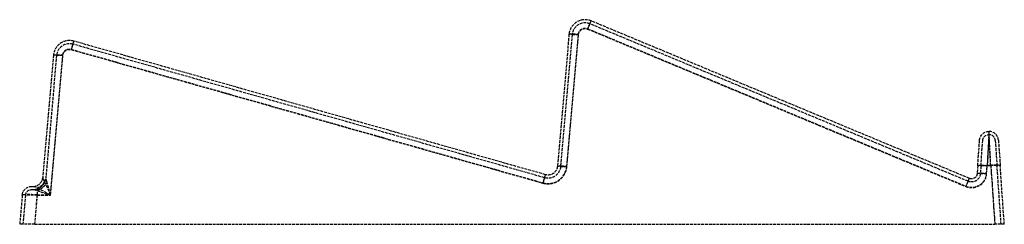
# Model space of a CAD drawing. Header units: millimetres. Extents: x -520 to 0, y 0 to 108.
import ezdxf

# ---------------------------------------------------------------- set-up
doc = ezdxf.new("R2010")
doc.units = ezdxf.units.MM
doc.header["$LTSCALE"] = 10
doc.linetypes.add('ALLCAD_Strich', pattern=[0.2, 0.15, -0.05])
doc.layers.add('BESCH_KONT_sich_schn_seit_2d', color=160, linetype='Continuous')

msp = doc.modelspace()

# ---------------------------------------------------------------- linework, layer by layer
at = {"layer": 'BESCH_KONT_sich_schn_seit_2d', "linetype": 'ALLCAD_Strich', "extrusion": (-1.09476e-47, 1, -2.22045e-16)}
for p, q in [((-19.09, 22.69), (-218.81, 105.81)), ((-18.45, 24.23), (-218.17, 107.35)), ((-229.9, 100.24), (-236, 30.56)), ((-228.24, 100.1), (-234.34, 30.42)), ((-231.02, 30.65), (-224.92, 100.33)), ((-231.02, 30.48), (-224.92, 100.15)), ((-220.09, 103.25), (-20.37, 20.14)), ((-220.09, 103.08), (-20.37, 19.96)), ((-242.8, 24.58), (-491.86, 95.07)), ((-242.34, 26.19), (-491.41, 96.68)), ((-502.19, 89.24), (-507.85, 24.56)), ((-500.53, 89.1), (-506.19, 24.42)), ((-503.67, 15.52), (-497.21, 89.33)), ((-503.67, 15.35), (-497.21, 89.15)), ((-492.77, 92.39), (-243.7, 21.9)), ((-492.77, 92.22), (-243.7, 21.73)), ((-8.09, 49), (-9.03, 31.09)), ((-8.09, 47.33), (-9.03, 30.92)), ((-7.15, 31.09), (-8.09, 49)), ((-7.15, 30.92), (-8.09, 47.33)), ((-14.02, 30.92), (-13.08, 44.35)), ((-12.35, 30.8), (-11.41, 44.23)), ((-4.77, 44.23), (-3.83, 30.8)), ((-3.1, 44.35), (-2.16, 30.92)), ((-14.02, 30.92), (-14.3, 26.79)), ((-12.35, 30.8), (-12.64, 26.67)), ((-9.32, 26.96), (-9.03, 31.09)), ((-9.32, 26.79), (-9.03, 30.92)), ((-7.15, 31.09), (-9.03, 31.09)), ((-7.15, 30.92), (-9.03, 30.92)), ((-7.15, 31.09), (-4.98, 0)), ((-7.15, 30.92), (-4.99, 0)), ((-1.67, 0), (-3.83, 30.8)), ((0, 0), (-2.16, 30.92)), ((-513.67, 20), (-512.83, 20)), ((-513.67, 18.33), (-512.83, 18.33)), ((-510.68, 15.52), (-510.68, 19.14)), ((-518.65, 15.44), (-520, 0)), ((-516.99, 15.29), (-518.32, 0)), ((-512.04, 0), (-510.68, 15.52)), ((-512.03, 0), (-510.68, 15.35)), ((-510.68, 15.52), (-503.67, 15.52)), ((-510.68, 15.35), (-510.68, 15.52)), ((-510.68, 15.35), (-503.67, 15.35)), ((-512.04, 0), (-520, 0)), ((-512.04, 0), (-4.98, 0)), ((0, 0), (-4.98, 0)), ((0, 0.01), (0, 0.01)), ((0, 0.01), (0, 0.01)), ((0, 0.01), (0, 0.01)), ((0, 0.01), (0, 0.01)), ((0, 0), (0, 0.01)), ((0, 0), (0, 0.01)), ((0, 0.01), (0, 0.01)), ((0, 0.01), (0, 0.01)), ((0, 0.01), (0, 0.01)), ((0, 0.01), (0, 0.01)), ((0, 0.01), (0, 0.01)), ((0, 0.01), (0, 0.01)), ((0, 0.01), (0, 0.01)), ((0, 0), (0, 0)), ((0, 0), (0, 0)), ((0, 0), (0, 0)), ((0, 0), (0, 0)), ((0, 0), (0, 0)), ((0, 0), (0, 0)), ((0, 0), (0, 0)), ((0, 0), (0, 0))]:
    msp.add_line(p, q, dxfattribs=at)
at = {"layer": 'BESCH_KONT_sich_schn_seit_2d', "linetype": 'ALLCAD_Strich'}
for centre, radius, start, end in [((-221.44, 99.5), 8.5, 67.4045, 175), ((-221.44, 99.5), 6.83, 67.4045, 175), ((-493.72, 88.5), 8.5, 74.1977, 175), ((-493.72, 88.5), 6.83, 74.1977, 175), ((-8.09, 44), 5, 4, 90), ((-8.09, 44), 3.33, 4, 90), ((-240.98, 31.52), 10, 254.1977, 355), ((-240.98, 31.35), 10, 254.1977, 355), ((-17.3, 27.52), 8, 247.4045, 356), ((-17.3, 27.35), 8, 247.4045, 356), ((-512.83, 25), 5, 270.0014, 355), ((-512.83, 25), 6.67, 270, 355)]:
    msp.add_arc(centre, radius, start, end, dxfattribs=at)
at = {"layer": 'BESCH_KONT_sich_schn_seit_2d', "linetype": 'ALLCAD_Strich', "extrusion": (-2.22045e-16, -2.22045e-16, -1)}
for centre, radius, start, end in [((221.44, 100.02), 3.5, 5, 112.5955), ((221.44, 99.85), 3.5, 5, 112.5955), ((493.72, 89.02), 3.5, 5, 105.8023), ((493.72, 88.85), 3.5, 5, 105.8023), ((8.09, 44), 5, 4, 90), ((8.09, 44), 3.33, 4, 90), ((240.98, 31), 6.67, 185, 285.8023), ((240.98, 31), 5, 185, 285.8023), ((17.3, 27), 4.67, 184, 292.5955), ((17.3, 27), 3, 184, 292.5955), ((513.67, 15), 5, 5, 90), ((513.67, 15), 3.33, 5, 90)]:
    msp.add_arc(centre, radius, start, end, dxfattribs=at)
at = {"layer": 'BESCH_KONT_sich_schn_seit_2d', "linetype": 'ALLCAD_Strich'}
for centre, major_axis, ratio, start_param, end_param in [((-220.09, 102.73), (1.92, 4.62), 0.040351, 0, 1.474141), ((-220.09, 102.73), (1.28, 3.07), 0.040351, 0, 1.474141), ((-492.77, 91.87), (1.36, 4.81), 0.02861, 0, 1.470048), ((-492.77, 91.87), (0.91, 3.2), 0.02861, 0, 1.470048), ((-7.15, 30.57), (4.99, 0.35), 0.104277, 0, 1.563505), ((-243.7, 21.38), (1.36, 4.81), 0.02861, 0, 1.470048), ((-7.15, 30.57), (3.32, 0.23), 0.104277, 0, 1.563505), ((-512.83, 25), (0, -5), 0.999988, 0, 1.483019), ((-503.67, 15), (-4.18, 9.53), 0.020208, -1.524788, -0.65329), ((-503.67, 15), (-2.52, 9.38), 0.009314, -1.53617, -0.664673), ((-243.7, 21.38), (0.91, 3.2), 0.02861, 0, 1.470048), ((-20.37, 19.61), (1.92, 4.62), 0.040351, 0, 1.474141), ((-20.37, 19.61), (1.28, 3.07), 0.040351, 0, 1.474141), ((-510.66, 15), (7.99, -0.43), 0.065014, 1.577765, 3.139451), ((-510.66, 15), (6.33, -0.29), 0.054688, 1.577632, 3.139318)]:
    msp.add_ellipse(centre, major_axis=major_axis, ratio=ratio, start_param=start_param, end_param=end_param, dxfattribs=at)
at = {"layer": 'BESCH_KONT_sich_schn_seit_2d', "linetype": 'ALLCAD_Strich', "extrusion": (-2.22045e-16, -2.22045e-16, -1)}
for centre, major_axis, ratio, start_param, end_param in [((-224.92, 99.81), (-4.98, 0.44), 0.104135, 0, 1.561686), ((-224.92, 99.81), (-3.32, 0.29), 0.104135, 0, 1.561686), ((-497.21, 88.81), (-4.98, 0.44), 0.104135, 0, 1.561686), ((-497.21, 88.81), (-3.32, 0.29), 0.104135, 0, 1.561686), ((-9.03, 30.57), (-4.99, 0.35), 0.104277, 0, 1.563505), ((-231.02, 30.13), (-4.98, 0.44), 0.104135, 0, 1.561686), ((-231.02, 30.13), (-3.32, 0.29), 0.104135, 0, 1.561686), ((-9.32, 26.44), (-4.99, 0.35), 0.104277, 0, 1.563505), ((-9.32, 26.44), (-3.32, 0.23), 0.104277, 0, 1.563505), ((-9.03, 30.57), (-3.32, 0.23), 0.104277, 0, 1.563505), ((-510.68, 23.28), (-3.44, -3.63), 0.713429, -2.013349, -0.926291), ((-502.79, 25), (-5.06, -0.44), 0.10101, 0.012948, 0.01786), ((-502.79, 25), (-3.39, -0.62), 0.194583, 0.048323, 0.053235), ((-503.67, 15), (-9.17, 4.98), 0.044024, 0.675364, 1.546862), ((-503.67, 15), (-9.17, 3.32), 0.03358, 0.687153, 1.558651)]:
    msp.add_ellipse(centre, major_axis=major_axis, ratio=ratio, start_param=start_param, end_param=end_param, dxfattribs=at)
at = {"layer": 'BESCH_KONT_sich_schn_seit_2d', "linetype": 'ALLCAD_Strich'}
for points in [[(-512.83, 18.33), (-512.17, 18.33), (-510.85, 18.53), (-509.05, 19.39), (-507.57, 20.74), (-506.56, 22.46), (-506.25, 23.76), (-506.19, 24.42)], [(-505.6, 22.4), (-505.79, 21.98), (-506.26, 21.15), (-507.17, 20.02), (-508.25, 19.04), (-509.44, 18.26), (-510.27, 17.9), (-510.68, 17.76)]]:
    msp.add_open_spline(points, degree=3, dxfattribs=at)
for points, knots in [([(-506.87, 22.62), (-507.06, 23.01), (-507.23, 23.35), (-507.51, 23.87), (-507.61, 24.06), (-507.8, 24.41), (-507.85, 24.51), (-507.85, 24.56)], [-0.7252618, -0.7252618, -0.7252618, -0.7252618, -0.4845316, -0.4845316, -0.2749284, -0.2749284, 0, 0, 0, 0]), ([(-505.6, 22.4), (-505.68, 22.7), (-505.76, 22.96), (-505.91, 23.43), (-505.97, 23.64), (-506.03, 23.81), (-506.08, 23.97), (-506.12, 24.11), (-506.18, 24.31), (-506.19, 24.37), (-506.19, 24.42)], [-0.7252618, -0.7252618, -0.7252618, -0.7252618, -0.5439463, -0.5439463, -0.3626309, -0.3626309, -0.3626309, -0.1813154, -0.1813154, 0, 0, 0, 0]), ([(-512.83, 20), (-512.6, 20), (-512.36, 19.97), (-511.91, 19.83), (-511.7, 19.74), (-511.23, 19.5), (-510.96, 19.34), (-510.68, 19.14)], [0, 0, 0, 0, 0.2749284, 0.2749284, 0.4845316, 0.4845316, 0.7252618, 0.7252618, 0.7252618, 0.7252618]), ([(-512.83, 18.33), (-512.63, 18.33), (-512.44, 18.32), (-512.07, 18.28), (-511.9, 18.24), (-511.73, 18.19), (-511.55, 18.15), (-511.38, 18.09), (-511.03, 17.94), (-510.86, 17.86), (-510.68, 17.76)], [0, 0, 0, 0, 0.1813154, 0.1813154, 0.3626309, 0.3626309, 0.3626309, 0.5439463, 0.5439463, 0.7252618, 0.7252618, 0.7252618, 0.7252618])]:
    msp.add_open_spline(points, degree=3, knots=knots, dxfattribs=at)

doc.saveas('drawing.dxf')
